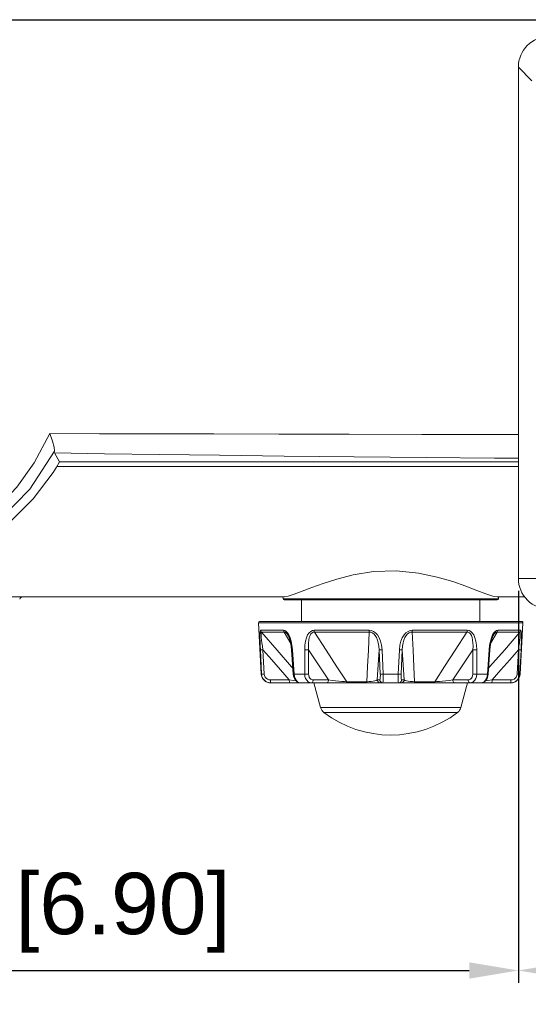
# Model space of a CAD drawing. Header units: millimetres. Extents: x 3925 to 5043, y -86 to 778.
# Tile 29 of 113: x 4447 to 4488, y 235 to 315. Entities that reach past the tile are written whole.
import ezdxf

# ---------------------------------------------------------------- set-up
doc = ezdxf.new("R2010")
doc.units = ezdxf.units.MM
doc.header["$LTSCALE"] = 46.255
doc.header["$PDMODE"] = 3
doc.header["$PDSIZE"] = 1
doc.layers.get('0').update_dxf_attribs({"linetype": 'CONTINUOUS'})
doc.layers.get('Defpoints').update_dxf_attribs({"linetype": 'CONTINUOUS'})
for name, color, linetype in [('COVER-FRONT-DXF_CONTINUOUS_LINE', 7, 'CONTINUOUS'), ('H30-BOTTOM-CDXF_CONTINUOUS_LINE', 7, 'CONTINUOUS'), ('H30K-FRONT-CDXF_CONTINUOUS_LINE', 7, 'CONTINUOUS'), ('RUBBER-FOOT-DXF_CONTINUOUS_LINE', 7, 'CONTINUOUS')]:
    doc.layers.add(name, color=color, linetype=linetype)
doc.styles.add('SLDTEXTSTYLE0', font='arialbd.ttf', dxfattribs={"height": 5.5})
doc.styles.add('SLDTEXTSTYLE2', font='arial.ttf')
doc.dimstyles.new('SLDDIMSTYLE1', dxfattribs={"dimtxt": 5.650301, "dimasz": 4.572, "dimexe": 0, "dimexo": 0.0625, "dimgap": 1.412575, "dimtad": 0, "dimtih": 1, "dimtoh": 1, "dimlfac": 3.5, "dimrnd": 1e-09, "dimzin": 4, "dimdsep": 46, "dimtxsty": 'SLDTEXTSTYLE0', "dimsah": 1, "dimcen": 0.09, "dimadec": 0, "dimazin": 1, "dimtol": 1, "dimtp": 0.8, "dimtm": 0.8, "dimtfac": 1, "dimtdec": 1, "dimtofl": 0, "dimtmove": 0, "dimatfit": 3, "dimfxl": 1, "dimfrac": 2, "dimtolj": 1, "dimarcsym": 0})

# ---------------------------------------------------------------- blocks, each defined once
blk = doc.blocks.new('*D95')
at = {"color": 0, "linetype": 'Continuous', "lineweight": -2}
for p, q in [((4399.575, 314.267), (4399.575, 236.842)), ((4487.211, 268.767), (4487.211, 236.842)), ((4403.575, 237.842), (4483.211, 237.842))]:
    blk.add_line(p, q, dxfattribs=at)
at = {"color": 0, "linetype": 'Continuous'}
for points in [[(4403.575, 238.508), (4403.575, 237.175), (4399.575, 237.842)], [(4483.211, 238.508), (4483.211, 237.175), (4487.211, 237.842)]]:
    blk.add_solid(points, dxfattribs=at)
at = {"layer": 'Defpoints', "color": 0, "linetype": 'Continuous'}
for p in [(4399.575, 315.267), (4487.211, 269.767), (4487.211, 237.842)]:
    blk.add_point(p, dxfattribs=at)
at = {"color": 0, "linetype": 'Continuous', "lineweight": 0, "insert": (4443.393, 242.546), "char_height": 5, "attachment_point": 5, "style": 'SLDTEXTSTYLE2'}
blk.add_mtext('\\A1;175.27 [6.90]', dxfattribs=at)
blk = doc.blocks.new('*D96')
at = {"color": 0, "linetype": 'Continuous', "lineweight": -2}
for p, q in [((4400.575, 315.267), (4568.955, 315.267)), ((4567.955, 311.267), (4567.955, 271.267)), ((4525.814, 267.267), (4568.955, 267.267))]:
    blk.add_line(p, q, dxfattribs=at)
at = {"color": 0, "linetype": 'Continuous'}
for points in [[(4567.288, 311.267), (4568.622, 311.267), (4567.955, 315.267)], [(4567.288, 271.267), (4568.622, 271.267), (4567.955, 267.267)]]:
    blk.add_solid(points, dxfattribs=at)
at = {"layer": 'Defpoints', "color": 0, "linetype": 'Continuous'}
for p in [(4399.575, 315.267), (4524.814, 267.267), (4567.955, 267.267)]:
    blk.add_point(p, dxfattribs=at)
at = {"color": 0, "linetype": 'Continuous', "lineweight": 0, "insert": (4563.251, 291.267), "char_height": 5, "attachment_point": 5, "rotation": 90, "style": 'SLDTEXTSTYLE2'}
blk.add_mtext('\\A1;96.00 [3.78]', dxfattribs=at)
blk = doc.blocks.new('*D97')
at = {"color": 0, "linetype": 'Continuous', "lineweight": -2}
for p, q in [((4533.325, 280.46), (4533.325, 236.842)), ((4487.211, 268.767), (4487.211, 236.842)), ((4491.211, 237.842), (4529.325, 237.842))]:
    blk.add_line(p, q, dxfattribs=at)
at = {"color": 0, "linetype": 'Continuous'}
for points in [[(4491.211, 238.508), (4491.211, 237.175), (4487.211, 237.842)], [(4529.325, 238.508), (4529.325, 237.175), (4533.325, 237.842)]]:
    blk.add_solid(points, dxfattribs=at)
at = {"layer": 'Defpoints', "color": 0, "linetype": 'Continuous'}
for p in [(4533.325, 281.46), (4487.211, 269.767), (4533.325, 237.842)]:
    blk.add_point(p, dxfattribs=at)
at = {"color": 0, "linetype": 'Continuous', "lineweight": 0, "insert": (4510.268, 242.546), "char_height": 5, "attachment_point": 5, "style": 'SLDTEXTSTYLE2'}
blk.add_mtext('\\A1;92.23 [3.63]', dxfattribs=at)

msp = doc.modelspace()

# ---------------------------------------------------------------- linework, layer by layer
at = {"layer": 'COVER-FRONT-DXF_CONTINUOUS_LINE', "color": 7, "linetype": 'Continuous', "lineweight": 0}
for p, q in [((4488.3162, 310.2996), (4487.2112, 311.4047)), ((4487.2112, 269.767), (4487.2112, 311.4047)), ((4489.8105, 269.767), (4487.2112, 269.767))]:
    msp.add_line(p, q, dxfattribs=at)
for centre, major_axis, ratio, start_param, end_param in [((4489.7207, 311.3856), (1.7812, -1.7812), 0.9924325, 2.3599926, 3.9231927), ((4489.7207, 269.767), (2.5095, 0), 0.9961947, -3.1415927, -1.5707963)]:
    msp.add_ellipse(centre, major_axis=major_axis, ratio=ratio, start_param=start_param, end_param=end_param, dxfattribs=at)
at = {"layer": 'H30-BOTTOM-CDXF_CONTINUOUS_LINE', "color": 7, "linetype": 'Continuous', "lineweight": 0}
for p, q in [((4449.6497, 278.8807), (4487.2112, 278.8807)), ((4330.9765, 268.267), (4468.1733, 268.267)), ((4468.0442, 268.267), (4468.0641, 268.1049)), ((4485.5857, 268.1049), (4468.0641, 268.1049)), ((4485.4864, 268.017), (4468.1634, 268.017)), ((4468.4881, 268.3224), (4468.1733, 268.267)), ((4485.4765, 268.267), (4485.1257, 268.3324)), ((4485.4765, 268.267), (4487.7214, 268.267)), ((4485.6056, 268.267), (4485.5857, 268.1049))]:
    msp.add_line(p, q, dxfattribs=at)
for points in [[(4477.3095, 270.3863), (4475.431, 270.3233), (4473.7808, 270.0589), (4472.4399, 269.7147), (4471.3383, 269.3597), (4470.4168, 269.0251), (4469.6298, 268.7247), (4468.979, 268.4813), (4468.4881, 268.3224)], [(4485.1257, 268.3324), (4484.5719, 268.5171), (4483.8337, 268.7961), (4482.9338, 269.1366), (4481.8692, 269.509), (4480.6021, 269.8839), (4479.0943, 270.2063), (4477.3095, 270.3863)]]:
    msp.add_lwpolyline(points, dxfattribs=at)
for centre, radius, start, end in [((4446.8837, 268.017), 0.25, 90.000003, 164.999992), ((4468.1634, 268.117), 0.1, 187.000002, 270), ((4485.4864, 268.117), 0.1, 270, 352.999998)]:
    msp.add_arc(centre, radius, start, end, dxfattribs=at)
at = {"layer": 'H30K-FRONT-CDXF_CONTINUOUS_LINE', "color": 7, "linetype": 'Continuous', "lineweight": 0}
for p, q in [((4461.4705, 315.2672), (4442.8265, 315.267)), ((4480.1314, 315.267), (4461.4705, 315.2672)), ((4508.3242, 315.267), (4480.1314, 315.267)), ((4449.6221, 278.8302), (4449.8843, 279.267)), ((4487.2112, 279.267), (4449.8843, 279.267)), ((4449.3532, 278.4063), (4447.7327, 276.2378)), ((4449.3532, 278.4063), (4449.6221, 278.8302)), ((4447.7327, 276.2378), (4445.8089, 274.3198))]:
    msp.add_line(p, q, dxfattribs=at)
for points in [[(4449.0825, 281.5609), (4447.8181, 279.1754), (4446.3975, 277.2045), (4444.8651, 275.5905), (4443.1979, 274.2476), (4441.3143, 273.0983), (4439.205, 272.1471), (4436.9918, 271.4398), (4434.7395, 270.9623), (4432.4102, 270.6747), (4430.0779, 270.5618)], [(4449.0825, 281.5609), (4453.1349, 281.5542), (4457.5792, 281.5486), (4462.4433, 281.541), (4467.7304, 281.5295), (4473.4484, 281.5145), (4479.37, 281.4988), (4485.0334, 281.4856), (4487.2112, 281.4817)], [(4449.4692, 280.1398), (4449.4561, 280.4517), (4449.3187, 280.9398), (4449.0825, 281.5609)], [(4429.9509, 269.942), (4434.6853, 270.2485), (4438.7761, 271.1778), (4442.218, 272.6494), (4445.0546, 274.5779), (4447.455, 277.0374), (4449.4692, 280.1398)], [(4449.4642, 279.9862), (4449.4549, 280.0435), (4449.4692, 280.1398)], [(4449.4643, 279.9861), (4453.5479, 279.919), (4458.02, 279.8566), (4462.8927, 279.7971), (4468.1691, 279.7385), (4473.8496, 279.6796), (4479.6999, 279.6232), (4485.2741, 279.575), (4487.2112, 279.5608)], [(4449.8843, 279.267), (4449.7447, 279.5079), (4449.6047, 279.7476), (4449.4643, 279.9861)]]:
    msp.add_lwpolyline(points, dxfattribs=at)
at = {"layer": 'RUBBER-FOOT-DXF_CONTINUOUS_LINE', "color": 7, "linetype": 'Continuous', "lineweight": 0}
for p, q in [((4469.5749, 266.267), (4469.5749, 268.017)), ((4484.0749, 266.267), (4484.0749, 268.017)), ((4466.1804, 266.267), (4487.4694, 266.267)), ((4466.0804, 266.1618), (4487.5694, 266.1618)), ((4466.2997, 261.9778), (4466.0804, 266.1618)), ((4466.2572, 265.5506), (4468.1113, 265.5506)), ((4466.3146, 265.403), (4468.1586, 265.403)), ((4468.1586, 265.403), (4468.6964, 264.4657)), ((4470.5936, 265.5506), (4475.0697, 265.5506)), ((4470.6274, 265.403), (4475.0792, 265.403)), ((4478.5706, 265.403), (4483.0224, 265.403)), ((4478.5801, 265.5506), (4483.0562, 265.5506)), ((4484.9548, 264.4683), (4485.4912, 265.403)), ((4487.3352, 265.403), (4485.4912, 265.403)), ((4487.3926, 265.5506), (4485.5385, 265.5506)), ((4487.3501, 261.9778), (4487.5694, 266.1618)), ((4468.4775, 265.1254), (4468.4779, 265.1248)), ((4485.1722, 265.1253), (4485.172, 265.1248)), ((4466.3176, 261.9778), (4466.2196, 263.9548)), ((4466.4348, 263.9548), (4466.533, 261.9778)), ((4468.8258, 263.9548), (4468.7643, 263.951)), ((4468.8981, 261.974), (4468.7643, 263.951)), ((4468.8258, 263.9548), (4468.961, 261.9778)), ((4469.8293, 261.9778), (4469.8259, 263.9548)), ((4470.1412, 263.9548), (4470.1462, 261.9778)), ((4475.9781, 261.9778), (4475.887, 263.955)), ((4476.1177, 263.9548), (4476.2109, 261.9778)), ((4477.4389, 261.9778), (4477.5321, 263.9548)), ((4477.7628, 263.9548), (4477.6717, 261.9778)), ((4483.5036, 261.9778), (4483.5086, 263.955)), ((4483.8239, 263.9548), (4483.8205, 261.9778)), ((4484.824, 263.9548), (4484.6888, 261.9778)), ((4484.7517, 261.974), (4484.8855, 263.951)), ((4484.8855, 263.951), (4484.824, 263.9548)), ((4487.1168, 261.9778), (4487.215, 263.955)), ((4487.3322, 261.9778), (4487.4302, 263.9548)), ((4466.2997, 261.9778), (4466.3176, 261.9778)), ((4468.5728, 261.504), (4467.036, 261.504)), ((4468.961, 261.9778), (4468.8981, 261.974)), ((4468.961, 261.9778), (4469.8293, 261.9778)), ((4471.7684, 261.504), (4470.5328, 261.504)), ((4475.9343, 261.504), (4475.7237, 261.504)), ((4476.2109, 261.9778), (4477.4389, 261.9778)), ((4477.9261, 261.504), (4477.7155, 261.504)), ((4483.117, 261.504), (4481.8813, 261.504)), ((4483.8205, 261.9778), (4484.6888, 261.9778)), ((4484.7517, 261.974), (4484.6888, 261.9778)), ((4484.73, 261.821), (4484.7517, 261.974)), ((4485.0769, 261.504), (4486.6138, 261.504)), ((4487.3322, 261.9778), (4487.3501, 261.9778)), ((4486.6011, 261.267), (4467.0487, 261.267)), ((4467.0698, 261.267), (4467.0597, 261.2785)), ((4471.1132, 259.2581), (4470.5749, 261.267)), ((4474.8882, 261.3563), (4473.2477, 261.3563)), ((4480.4021, 261.3563), (4478.7616, 261.3563)), ((4482.5366, 259.2581), (4483.0749, 261.267)), ((4486.5901, 261.2785), (4486.58, 261.267)), ((4471.1132, 259.2581), (4482.5366, 259.2581)), ((4471.3827, 258.8559), (4482.2671, 258.8559))]:
    msp.add_line(p, q, dxfattribs=at)
for points in [[(4466.2572, 265.5506), (4466.2312, 265.5294), (4466.2103, 265.4613), (4466.1955, 265.3417), (4466.1875, 265.1668), (4466.1863, 264.9388), (4466.1915, 264.66), (4466.2027, 264.3318), (4466.2196, 263.9548)], [(4466.2572, 265.5506), (4466.2656, 265.4979), (4466.285, 265.4479), (4466.3146, 265.403)], [(4466.4348, 263.9548), (4466.3903, 264.2501), (4466.3527, 264.5138), (4466.3223, 264.7463), (4466.2993, 264.9474), (4466.2844, 265.1154), (4466.2783, 265.2474), (4466.2819, 265.3395), (4466.2945, 265.3901), (4466.3146, 265.403)], [(4468.8655, 262.4555), (4468.7527, 262.5841), (4467.583, 263.9313), (4466.3146, 265.403)], [(4468.1113, 265.5506), (4468.2146, 265.5294), (4468.3228, 265.4613), (4468.4317, 265.3417), (4468.5379, 265.1668)], [(4468.1113, 265.5506), (4468.1182, 265.4976), (4468.1343, 265.4476), (4468.1586, 265.403)], [(4468.1586, 265.403), (4468.232, 265.3901), (4468.3132, 265.3394), (4468.3983, 265.2473), (4468.4775, 265.1254)], [(4470.5936, 265.5506), (4470.4533, 265.5294), (4470.3156, 265.4613), (4470.1859, 265.3417), (4470.0683, 265.1668), (4469.9693, 264.9388), (4469.8931, 264.66), (4469.8435, 264.3318), (4469.8259, 263.9548)], [(4470.1412, 263.9548), (4470.126, 264.2501), (4470.1321, 264.5138), (4470.1572, 264.7463), (4470.2002, 264.9474), (4470.2602, 265.1154), (4470.3364, 265.2474), (4470.4267, 265.3395), (4470.5257, 265.3902), (4470.6274, 265.403)], [(4470.5936, 265.5506), (4470.5985, 265.4979), (4470.6099, 265.4479), (4470.6274, 265.403)], [(4473.2477, 261.3563), (4472.4488, 262.5841), (4471.5766, 263.9313), (4470.6274, 265.403)], [(4475.0792, 265.403), (4475.0054, 263.9347), (4474.9416, 262.5873), (4474.8882, 261.3563)], [(4475.0697, 265.5506), (4475.2419, 265.5294), (4475.4157, 265.4613), (4475.5845, 265.3417), (4475.7427, 265.1668), (4475.8815, 264.9389), (4475.9945, 264.66), (4476.0758, 264.3318), (4476.1177, 263.9548)], [(4475.0697, 265.5506), (4475.0711, 265.4976), (4475.0743, 265.4476), (4475.0792, 265.403)], [(4475.0792, 265.403), (4475.2032, 265.3901), (4475.3305, 265.3395), (4475.4545, 265.2474), (4475.5683, 265.1154), (4475.6681, 264.9473), (4475.7518, 264.7462), (4475.8178, 264.5137), (4475.864, 264.2501), (4475.887, 263.955)], [(4478.5801, 265.5506), (4478.4079, 265.5294), (4478.234, 265.4613), (4478.0653, 265.3417), (4477.907, 265.1668), (4477.7683, 264.9388), (4477.6553, 264.66), (4477.574, 264.3318), (4477.5321, 263.9548)], [(4477.7628, 263.9548), (4477.7858, 264.2501), (4477.832, 264.5138), (4477.898, 264.7463), (4477.9817, 264.9474), (4478.0815, 265.1154), (4478.1953, 265.2474), (4478.3194, 265.3395), (4478.4468, 265.3901), (4478.5706, 265.403)], [(4478.5801, 265.5506), (4478.5787, 265.4979), (4478.5755, 265.4479), (4478.5706, 265.403)], [(4478.7616, 261.3563), (4478.7083, 262.5841), (4478.6446, 263.9312), (4478.5706, 265.403)], [(4483.0224, 265.403), (4482.0754, 263.9347), (4481.2031, 262.5873), (4480.4021, 261.3563)], [(4483.0562, 265.5506), (4483.0513, 265.4976), (4483.0398, 265.4476), (4483.0224, 265.403)], [(4483.0224, 265.403), (4483.1243, 265.3901), (4483.2233, 265.3394), (4483.3134, 265.2474), (4483.3896, 265.1154), (4483.4496, 264.9473), (4483.4926, 264.7462), (4483.5177, 264.5137), (4483.5238, 264.2501), (4483.5086, 263.955)], [(4483.0562, 265.5506), (4483.1964, 265.5294), (4483.3342, 265.4613), (4483.4639, 265.3417), (4483.5815, 265.1668), (4483.6805, 264.9389), (4483.7567, 264.66), (4483.8063, 264.3318), (4483.8239, 263.9548)], [(4487.3352, 265.403), (4486.0698, 263.9347), (4484.8998, 262.5873), (4484.7843, 262.4555)], [(4485.5385, 265.5506), (4485.4351, 265.5294), (4485.327, 265.4613), (4485.2181, 265.3417), (4485.1119, 265.1668)], [(4485.4912, 265.403), (4485.4178, 265.3901), (4485.3366, 265.3394), (4485.2513, 265.2472), (4485.1722, 265.1253)], [(4485.4912, 265.403), (4485.5155, 265.4476), (4485.5316, 265.4976), (4485.5385, 265.5506)], [(4487.3352, 265.403), (4487.3553, 265.3901), (4487.3679, 265.3394), (4487.3714, 265.2474), (4487.3654, 265.1154), (4487.3505, 264.9473), (4487.3275, 264.7462), (4487.2971, 264.5137), (4487.2595, 264.2501), (4487.215, 263.9548)], [(4487.3352, 265.403), (4487.3647, 265.4476), (4487.3841, 265.4974), (4487.3926, 265.5506)], [(4487.3926, 265.5506), (4487.4186, 265.5294), (4487.4395, 265.4613), (4487.4543, 265.3417), (4487.4623, 265.1668), (4487.4635, 264.9389), (4487.4583, 264.66), (4487.4471, 264.3318), (4487.4302, 263.9548)], [(4468.4775, 265.1254), (4468.5338, 265.0128), (4468.6181, 264.7864), (4468.704, 264.4347), (4468.7643, 263.951)], [(4468.5379, 265.1668), (4468.6351, 264.9389), (4468.7188, 264.66), (4468.7842, 264.3318), (4468.8258, 263.9548)], [(4485.1119, 265.1668), (4485.0147, 264.9388), (4484.931, 264.66), (4484.8656, 264.3318), (4484.824, 263.9548)], [(4484.8855, 263.951), (4484.9418, 264.4129), (4485.0229, 264.7576), (4485.1076, 264.9937), (4485.1722, 265.1253)], [(4466.2196, 263.9548), (4466.2398, 263.952), (4466.2863, 263.951), (4466.3539, 263.952), (4466.4349, 263.9548)], [(4466.4348, 263.9548), (4467.1444, 263.1365), (4467.8601, 262.3157), (4468.5728, 261.504)], [(4469.8259, 263.9548), (4469.8985, 263.952), (4469.9816, 263.951), (4470.0657, 263.952), (4470.1413, 263.9548)], [(4470.1412, 263.9548), (4470.6811, 263.1365), (4471.2258, 262.3157), (4471.7684, 261.504)], [(4475.7237, 261.504), (4475.7784, 262.3158), (4475.8331, 263.1364), (4475.887, 263.955)], [(4476.1177, 263.9548), (4476.0352, 263.952), (4475.9642, 263.951), (4475.9128, 263.952), (4475.887, 263.9548)], [(4477.5321, 263.9548), (4477.6146, 263.952), (4477.6856, 263.951), (4477.737, 263.952), (4477.7628, 263.9548)], [(4477.7628, 263.9548), (4477.8167, 263.1365), (4477.8714, 262.3157), (4477.9261, 261.504)], [(4481.8813, 261.504), (4482.4241, 262.3158), (4482.9687, 263.1364), (4483.5086, 263.955)], [(4483.8239, 263.9548), (4483.7513, 263.952), (4483.6682, 263.951), (4483.5841, 263.952), (4483.5085, 263.9548)], [(4485.0769, 261.504), (4485.7898, 262.3158), (4486.5053, 263.1364), (4487.215, 263.955)], [(4487.2149, 263.9548), (4487.2959, 263.952), (4487.3635, 263.951), (4487.41, 263.952), (4487.4302, 263.9548)], [(4467.0698, 261.267), (4466.8801, 261.2911), (4466.7034, 261.3615), (4466.5495, 261.4742), (4466.4297, 261.6208), (4466.3507, 261.7927), (4466.3176, 261.9778)], [(4466.3176, 261.9778), (4466.3373, 261.9749), (4466.3837, 261.9739), (4466.4516, 261.9749), (4466.533, 261.9778)], [(4467.036, 261.504), (4466.908, 261.5203), (4466.7897, 261.5674), (4466.6868, 261.6429), (4466.6072, 261.7406), (4466.5548, 261.855), (4466.533, 261.9778)], [(4467.0597, 261.2785), (4467.0505, 261.3117), (4467.043, 261.3638), (4467.038, 261.4299), (4467.036, 261.504)], [(4469.1061, 261.4432), (4468.9131, 261.4654), (4468.5729, 261.504)], [(4468.6068, 261.267), (4468.5967, 261.2785), (4468.5875, 261.3117), (4468.58, 261.3638), (4468.575, 261.4299), (4468.5729, 261.504)], [(4468.8981, 261.974), (4468.9198, 261.821), (4468.987, 261.6214), (4469.0961, 261.4516), (4469.2352, 261.3339), (4469.3868, 261.2753), (4469.4717, 261.267)], [(4468.961, 261.9778), (4468.9876, 261.7918), (4469.0438, 261.62), (4469.1258, 261.4738), (4469.2292, 261.3615), (4469.3467, 261.2912), (4469.4722, 261.267)], [(4469.8293, 261.9778), (4469.902, 261.9749), (4469.9855, 261.9739), (4470.0702, 261.9749), (4470.1462, 261.9778)], [(4470.3819, 261.267), (4470.2388, 261.2911), (4470.1066, 261.3615), (4469.9926, 261.4742), (4469.9054, 261.6208), (4469.8497, 261.7927), (4469.8293, 261.9778)], [(4470.5328, 261.504), (4470.4306, 261.5203), (4470.3373, 261.5674), (4470.2573, 261.6429), (4470.197, 261.7406), (4470.1591, 261.855), (4470.1462, 261.9778)], [(4470.3819, 261.267), (4470.4271, 261.2785), (4470.4682, 261.3117), (4470.5013, 261.3638), (4470.5236, 261.4299), (4470.5328, 261.504)], [(4471.6176, 261.267), (4471.6628, 261.2785), (4471.7039, 261.3117), (4471.737, 261.3638), (4471.7593, 261.4299), (4471.7685, 261.504)], [(4473.2477, 261.3563), (4473.0683, 261.3667), (4472.8539, 261.3829), (4472.6103, 261.4048), (4472.3438, 261.4323), (4472.0607, 261.4654), (4471.7685, 261.504)], [(4475.7237, 261.504), (4475.6507, 261.4654), (4475.5379, 261.4323), (4475.3965, 261.4048), (4475.2354, 261.3829), (4475.0628, 261.3667), (4474.8882, 261.3563)], [(4475.9711, 261.267), (4475.897, 261.2785), (4475.8297, 261.3117), (4475.7753, 261.3638), (4475.7389, 261.4299), (4475.7237, 261.504)], [(4475.9781, 261.9778), (4475.9816, 261.8541), (4475.9805, 261.7398), (4475.9747, 261.6426), (4475.9647, 261.5674), (4475.951, 261.5203), (4475.9343, 261.504)], [(4476.1816, 261.267), (4476.1076, 261.2785), (4476.0403, 261.3117), (4475.9859, 261.3638), (4475.9495, 261.4299), (4475.9343, 261.504)], [(4476.2109, 261.9778), (4476.1278, 261.9749), (4476.0561, 261.9739), (4476.0042, 261.9749), (4475.9781, 261.9778)], [(4476.2109, 261.9778), (4476.2151, 261.7918), (4476.2154, 261.62), (4476.2117, 261.4738), (4476.2045, 261.3615), (4476.1942, 261.2912), (4476.1816, 261.267)], [(4477.4682, 261.267), (4477.4556, 261.2911), (4477.4453, 261.3615), (4477.438, 261.4742), (4477.4344, 261.6208), (4477.4347, 261.7927), (4477.4389, 261.9778)], [(4477.4389, 261.9778), (4477.522, 261.9749), (4477.5937, 261.9739), (4477.6456, 261.9749), (4477.6717, 261.9778)], [(4477.4682, 261.267), (4477.5422, 261.2785), (4477.6095, 261.3117), (4477.6639, 261.3638), (4477.7003, 261.4299), (4477.7155, 261.504)], [(4477.7155, 261.504), (4477.6988, 261.5203), (4477.6851, 261.5674), (4477.675, 261.6429), (4477.6693, 261.7406), (4477.6682, 261.855), (4477.6717, 261.9778)], [(4477.6787, 261.267), (4477.7528, 261.2785), (4477.8201, 261.3117), (4477.8745, 261.3638), (4477.9109, 261.4299), (4477.9261, 261.504)], [(4478.7616, 261.3563), (4478.587, 261.3667), (4478.4144, 261.3829), (4478.2533, 261.4048), (4478.1119, 261.4323), (4477.9991, 261.4654), (4477.9261, 261.504)], [(4481.8813, 261.504), (4481.5891, 261.4654), (4481.3061, 261.4323), (4481.0396, 261.4048), (4480.796, 261.3829), (4480.5815, 261.3667), (4480.4021, 261.3563)], [(4482.0322, 261.267), (4481.987, 261.2785), (4481.9459, 261.3117), (4481.9128, 261.3638), (4481.8905, 261.4299), (4481.8813, 261.504)], [(4483.5036, 261.9778), (4483.4905, 261.8541), (4483.4524, 261.7398), (4483.3922, 261.6426), (4483.3126, 261.5674), (4483.2195, 261.5203), (4483.117, 261.504)], [(4483.2679, 261.267), (4483.2227, 261.2785), (4483.1816, 261.3117), (4483.1485, 261.3638), (4483.1262, 261.4299), (4483.117, 261.504)], [(4483.8205, 261.9778), (4483.7999, 261.7918), (4483.7441, 261.62), (4483.6569, 261.4738), (4483.5432, 261.3615), (4483.4113, 261.2912), (4483.2679, 261.267)], [(4483.8205, 261.9778), (4483.7478, 261.9749), (4483.6643, 261.9739), (4483.5796, 261.9749), (4483.5036, 261.9778)], [(4484.6888, 261.9778), (4484.6622, 261.7918), (4484.606, 261.62), (4484.524, 261.4738), (4484.4207, 261.3615), (4484.3032, 261.2912), (4484.1776, 261.267)], [(4484.1781, 261.267), (4484.263, 261.2753), (4484.4146, 261.3339), (4484.5537, 261.4516), (4484.6629, 261.6215), (4484.73, 261.821)], [(4484.5437, 261.4432), (4484.7367, 261.4654), (4485.0769, 261.504)], [(4485.0769, 261.504), (4485.0748, 261.4299), (4485.0698, 261.3638), (4485.0623, 261.3117), (4485.0531, 261.2785), (4485.043, 261.267)], [(4486.58, 261.267), (4486.7698, 261.2911), (4486.9465, 261.3615), (4487.1003, 261.4742), (4487.2201, 261.6208), (4487.299, 261.7927), (4487.3322, 261.9778)], [(4486.6138, 261.504), (4486.6118, 261.4299), (4486.6068, 261.3638), (4486.5993, 261.3117), (4486.5901, 261.2785)], [(4486.6138, 261.504), (4486.7419, 261.5203), (4486.8608, 261.5678), (4486.9631, 261.6431), (4487.0426, 261.7407), (4487.0949, 261.8546), (4487.1168, 261.9778)], [(4487.1168, 261.9778), (4487.1982, 261.9749), (4487.2661, 261.9739), (4487.3125, 261.9749), (4487.3322, 261.9778)], [(4473.3421, 261.267), (4473.3067, 261.2775), (4473.2744, 261.3082), (4473.2477, 261.3563)], [(4474.9393, 261.267), (4474.9204, 261.2773), (4474.9028, 261.3078), (4474.8882, 261.3563)], [(4478.7105, 261.267), (4478.7296, 261.2775), (4478.7471, 261.3082), (4478.7616, 261.3563)], [(4480.3077, 261.267), (4480.3427, 261.2773), (4480.3752, 261.3078), (4480.4021, 261.3563)]]:
    msp.add_lwpolyline(points, dxfattribs=at)
for centre, radius, start, end in [((4466.1803, 266.167), 0.1, 90, 183), ((4487.4695, 266.167), 0.1, 357, 90), ((4467.0487, 262.017), 0.75, 183, 270.000002), ((4486.6011, 262.017), 0.75, 269.999998, 357), ((4471.8376, 259.4522), 0.75, 195, 232.660247), ((4481.8122, 259.4522), 0.75, 307.339753, 345), ((4476.8249, 265.9895), 8.9725, 232.660247, 307.339753)]:
    msp.add_arc(centre, radius, start, end, dxfattribs=at)

# ---------------------------------------------------------------- dimensions: what is measured, and where the dimension line sits
at = {"color": 2, "linetype": 'Continuous', "lineweight": 0}
for base, p1, p2, picture, middle in [((4487.2112, 237.8418), (4399.5749, 315.267), (4487.2112, 269.767), '*D95', (4443.393, 242.5461)), ((4533.3249, 237.8418), (4487.2112, 269.767), (4533.3249, 281.4601), '*D97', (4510.268, 242.5461))]:
    dim = msp.add_linear_dim(base=base, p1=p1, p2=p2, dimstyle='SLDDIMSTYLE1', override={"dimtxt": 5, "dimasz": 4, "dimexe": 1, "dimexo": 1, "dimgap": 1.5, "dimtad": 1, "dimtih": 0, "dimlfac": 2, "dimtxsty": 'SLDTEXTSTYLE2', "dimdle": 1, "dimtol": 0, "dimtp": 0.5, "dimtm": 0.5}, dxfattribs=at)
    dim.commit()
    dim.dimension.update_dxf_attribs({"geometry": picture, "text_midpoint": middle})
dim = msp.add_linear_dim(base=(4567.955, 267.267), p1=(4399.5749, 315.267), p2=(4524.8143, 267.267), angle=90, dimstyle='SLDDIMSTYLE1', override={"dimtxt": 5, "dimasz": 4, "dimexe": 1, "dimexo": 1, "dimgap": 1.5, "dimtad": 1, "dimtih": 0, "dimlfac": 2, "dimtxsty": 'SLDTEXTSTYLE2', "dimdle": 1, "dimtol": 0, "dimtp": 0.5, "dimtm": 0.5}, dxfattribs=at)
dim.commit()
dim.dimension.update_dxf_attribs({"geometry": '*D96', "text_midpoint": (4563.2507, 291.267)})

doc.saveas('drawing.dxf')
